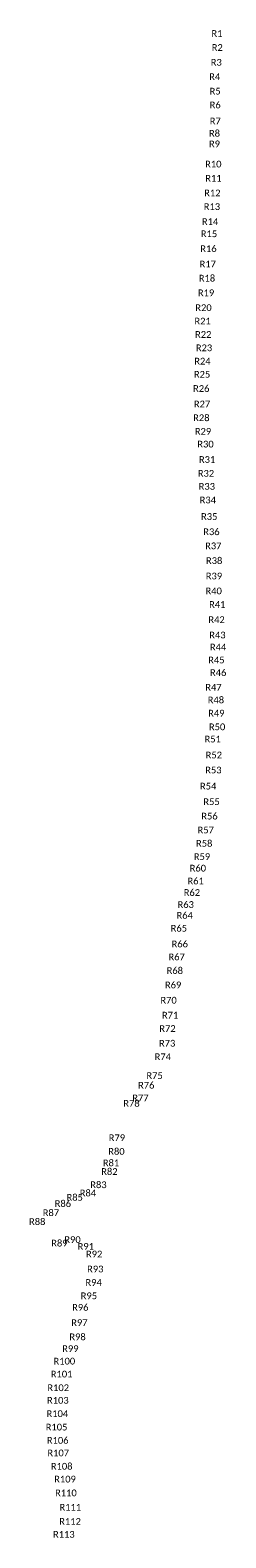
# Model space of a CAD drawing. Header units: feet. Extents: x 931866 to 946406, y 485863 to 597891.
import ezdxf
from ezdxf.enums import TextEntityAlignment as Align

# ---------------------------------------------------------------- set-up
doc = ezdxf.new("R2010")
doc.units = ezdxf.units.FT
doc.layers.add('Text', color=7, linetype='Continuous')
doc.styles.add('Legend', font='calibri.ttf')

msp = doc.modelspace()

# ---------------------------------------------------------------- texts
at = {"layer": 'Text', "style": 'Legend'}
for s, p in [('R1', (945744.99, 597641.21)), ('R2', (945767.7, 596602.09)), ('R3', (945695.93, 595501.05)), ('R4', (945577.99, 594436.43)), ('R5', (945610.86, 593357.48)), ('R6', (945612.28, 592336.99)), ('R8', (945560.76, 590230.86)), ('R7', (945620.51, 591139.41)), ('R9', (945561.92, 589440.04)), ('R10', (945475.36, 587939.09)), ('R11', (945483.31, 586885.28)), ('R12', (945402.92, 585795.32)), ('R13', (945372.46, 584779.99)), ('R14', (945235.29, 583666.58)), ('R15', (945153.81, 582761.29)), ('R16', (945113.32, 581655.1)), ('R17', (945063.79, 580513.53)), ('R18', (945005.88, 579464.08)), ('R19', (944936.14, 578374.67)), ('R20', (944746.36, 577269.89)), ('R21', (944680.55, 576272.38)), ('R22', (944725.93, 575277.18)), ('R23', (944786.22, 574286.38)), ('R25', (944640.61, 572320.35)), ('R24', (944667.81, 573297.09)), ('R26', (944577.62, 571262.19)), ('R27', (944640.04, 570113.46)), ('R28', (944585.33, 569090.69)), ('R29', (944710.01, 568077.37)), ('R30', (944895.26, 567131.98)), ('R31', (945012.96, 565987.64)), ('R32', (944930.6, 564959.02)), ('R33', (944994.83, 563990.14)), ('R34', (945068.59, 562980.5)), ('R35', (945170.46, 561751.32)), ('R36', (945333.6, 560619.93)), ('R37', (945475.06, 559570.45)), ('R38', (945537.38, 558476.61)), ('R39', (945523.54, 557332.28)), ('R40', (945501.98, 556223.71)), ('R41', (945766.7, 555216.82)), ('R42', (945715.88, 554088.2)), ('R43', (945780.58, 552945.77)), ('R45', (945701.55, 551090.61)), ('R44', (945831.52, 552049.97)), ('R46', (945836.58, 550155.02)), ('R47', (945486.62, 549063.5)), ('R48', (945667.71, 548123.75)), ('R49', (945700.49, 547140.14)), ('R50', (945755.46, 546123.84)), ('R51', (945430, 545215.08)), ('R52', (945512.93, 544030.33)), ('R53', (945481.13, 542915.19)), ('R54', (945091.15, 541718.85)), ('R55', (945343.15, 540562.76)), ('R56', (945190.06, 539491.03)), ('R57', (944910.03, 538459.14)), ('R59', (944632.4, 536480.52)), ('R58', (944798.58, 537465.4)), ('R60', (944327.84, 535623.76)), ('R61', (944163.1, 534670.39)), ('R62', (943884.3, 533813.45)), ('R64', (943349.3, 532116.65)), ('R63', (943425.24, 532917.87)), ('R65', (942912.93, 531158.71)), ('R66', (942983.08, 529990.87)), ('R67', (942753.21, 529030.67)), ('R68', (942613.97, 528016.11)), ('R69', (942488.17, 526948.01)), ('R70', (942151.01, 525810.09)), ('R71', (942263.69, 524700.85)), ('R72', (942069.14, 523703.79)), ('R73', (942045.17, 522614)), ('R74', (941721.64, 521610.72)), ('R75', (941112.29, 520210.76)), ('R77', (940060.92, 518551.34)), ('R76', (940490.39, 519495.68)), ('R78', (939394.67, 518145.95)), ('R79', (938312.19, 515591.71)), ('R80', (938277.13, 514578.11)), ('R82', (937753.64, 513081.54)), ('R81', (937874.44, 513724.81)), ('R83', (936941.16, 512099.08)), ('R86', (934297.46, 510699.95)), ('R85', (935175.87, 511160.47)), ('R84', (936159.27, 511489.16)), ('R87', (933409.9, 510020.59)), ('R88', (932391.81, 509358.75)), ('R89', (934039.79, 507761.69)), ('R90', (935014.11, 508022.37)), ('R91', (935999.44, 507514.83)), ('R92', (936621.87, 506948.59)), ('R93', (936705.18, 505840.22)), ('R94', (936580.39, 504834.52)), ('R96', (935592.46, 502986.22)), ('R95', (936230.63, 503845.61)), ('R97', (935524.85, 501854.13)), ('R98', (935386.96, 500798.47)), ('R99', (934854.78, 499917.45)), ('R100', (934406.25, 498991.47)), ('R101', (934205.1, 498030.06)), ('R103', (933925.12, 496081.12)), ('R102', (933952.22, 497015.48)), ('R104', (933886.55, 495088.01)), ('R105', (933828.09, 494092.18)), ('R106', (933912.1, 493105.93)), ('R107', (933952.45, 492172.36)), ('R108', (934208.69, 491182.15)), ('R109', (934457.36, 490227.28)), ('R110', (934522.78, 489203.91)), ('R112', (934830.56, 487081.13)), ('R111', (934848.65, 488137.11)), ('R113', (934369.04, 486121.48))]:
    msp.add_text(s, height=500, dxfattribs=at).set_placement(p, align=Align.MIDDLE_CENTER)

doc.saveas('drawing.dxf')
